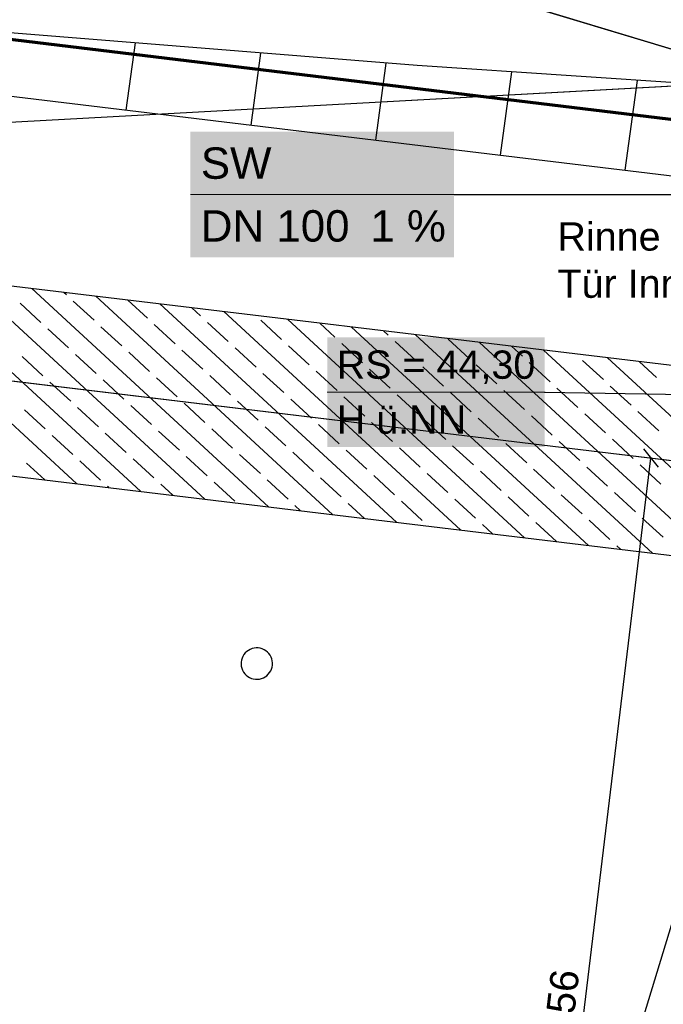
# Model space of a CAD drawing. Extents: x -779 to 790, y -208 to 633.
# Tile 156 of 232: x -50 to -9, y 355 to 418. Entities that reach past the tile are written whole.
import ezdxf
from ezdxf.lldxf.tags import DXFTag

# ---------------------------------------------------------------- set-up
doc = ezdxf.new("R2010")
doc.units = 0
doc.layers.get('0').update_dxf_attribs({"lineweight": 25})
for name, color, linetype, lineweight, true_color in [('01AFU Allgemein Bemaßung-A07F5V4RWF', 7, 'Continuous', 25, 0x848484), ('02 Raster Gebäude-A07F5V4QWF', 7, 'Continuous', 25, 0x848484), ('20 Fundament-A07F5V4OWF', 7, 'Continuous', 25, 0x848484), ('20 Magerbeton Bohrungen', 7, 'Continuous', 25, 0x848484), ('30 Baugrubenplanung', 7, 'Continuous', 25, 0x848484), ('S_Mass', 150, 'Continuous', 25, 0x007fff), ('S_Schmutzwasser_Grundleitung', 7, 'Continuous', 70, 0x7f5f00), ('X_Mass', 150, 'Continuous', 25, 0x007fff)]:
    doc.layers.add(name, color=color, linetype=linetype, lineweight=lineweight, true_color=true_color)
for name, color, linetype, lineweight in [('02 Raster Gebäude-A07F5V53WF', 7, 'Continuous', 13), ('X_Allgemein', 7, 'Continuous', 25), ('X_Text', 7, 'Continuous', 25)]:
    doc.layers.add(name, color=color, linetype=linetype, lineweight=lineweight)
doc.styles.get("Standard").update_dxf_attribs({"font": 'arial.ttf'})
tags = doc.linetypes.add('Raster-A07F5V4TWF', pattern=[0.2, 0.1, -0.05, 0, -0.05]).pattern_tags.tags
tags[10:11] = [DXFTag(74, 4), DXFTag(75, 0), DXFTag(340, '0'), DXFTag(46, 1.0), DXFTag(50, 0.0), DXFTag(44, 0.0), DXFTag(45, 0.0)]
tags[8:9] = [DXFTag(74, 4), DXFTag(75, 0), DXFTag(340, '0'), DXFTag(46, 1.0), DXFTag(50, 0.0), DXFTag(44, 0.0), DXFTag(45, 0.0)]
tags[6:7] = [DXFTag(74, 4), DXFTag(75, 0), DXFTag(340, '0'), DXFTag(46, 1.0), DXFTag(50, 0.0), DXFTag(44, 0.0), DXFTag(45, 0.0)]
tags[4:5] = [DXFTag(74, 4), DXFTag(75, 0), DXFTag(340, '0'), DXFTag(46, 1.0), DXFTag(50, 0.0), DXFTag(44, 0.0), DXFTag(45, 0.0)]
tags = doc.linetypes.add('Raster-A07F5V57WF', pattern=[0.2, 0.1, -0.05, 0, -0.05]).pattern_tags.tags
tags[10:11] = [DXFTag(74, 4), DXFTag(75, 0), DXFTag(340, '0'), DXFTag(46, 1.0), DXFTag(50, 0.0), DXFTag(44, 0.0), DXFTag(45, 0.0)]
tags[8:9] = [DXFTag(74, 4), DXFTag(75, 0), DXFTag(340, '0'), DXFTag(46, 1.0), DXFTag(50, 0.0), DXFTag(44, 0.0), DXFTag(45, 0.0)]
tags[6:7] = [DXFTag(74, 4), DXFTag(75, 0), DXFTag(340, '0'), DXFTag(46, 1.0), DXFTag(50, 0.0), DXFTag(44, 0.0), DXFTag(45, 0.0)]
tags[4:5] = [DXFTag(74, 4), DXFTag(75, 0), DXFTag(340, '0'), DXFTag(46, 1.0), DXFTag(50, 0.0), DXFTag(44, 0.0), DXFTag(45, 0.0)]

# ---------------------------------------------------------------- blocks, each defined once
blk = doc.blocks.new('Referenz-A07F5V4VWF', base_point=(-401.415, -176.34))
at = {"color": 0, "linetype": 'ByBlock', "lineweight": -2, "ltscale": 12.5}
for p, q in [((-24.248, 415.257), (-51.523, 417.452)), ((-14.124, 414.581), (-24.248, 415.257)), ((4.093, 413.361), (-14.124, 414.581)), ((67.862, 387.011), (-75.343, 404.261)), ((-144.353, 400.484), (19.29, 380.774)), ((-144.353, 400.484), (134.01, 366.956))]:
    blk.add_line(p, q, dxfattribs=at)
at = {"layer": '01AFU Allgemein Bemaßung-A07F5V4RWF', "color": 0, "lineweight": -2}
blk.add_line((-53.515, 210.588), (-0.124, 386.661), dxfattribs=at)
at = {"layer": '02 Raster Gebäude-A07F5V4QWF', "color": 0, "linetype": 'Raster-A07F5V4TWF', "lineweight": -2, "ltscale": 187.5}
for p, q in [((458.124, 274.957), (-306.446, 506.77)), ((-300.403, 425.325), (213.848, 363.383)), ((55.232, 417.415), (-184.118, 404.318))]:
    blk.add_line(p, q, dxfattribs=at)
at = {"layer": '20 Fundament-A07F5V4OWF', "color": 0, "lineweight": -2}
for p, q in [((131.79, 379.311), (-75.343, 404.261)), ((-45.917, 388.628), (-60.996, 402.532)), ((-41.845, 388.137), (-56.923, 402.042)), ((-37.772, 387.647), (-52.851, 401.551)), ((-33.699, 387.156), (-48.778, 401.061)), ((-46.581, 400.667), (-46.741, 400.815)), ((-144.353, 400.484), (19.29, 380.774)), ((-48.208, 398.902), (-49.531, 400.123)), ((-44.816, 399.04), (-46.139, 400.26)), ((-29.626, 386.666), (-44.705, 400.57)), ((-41.424, 399.177), (-42.669, 400.325)), ((-25.553, 386.175), (-40.632, 400.08)), ((-38.032, 399.315), (-38.596, 399.834)), ((-21.481, 385.684), (-36.559, 399.589)), ((-36.268, 397.687), (-37.591, 398.908)), ((-32.876, 397.825), (-34.199, 399.045)), ((-17.408, 385.194), (-32.487, 399.098)), ((-29.484, 397.962), (-30.45, 398.853)), ((-46.443, 397.275), (-47.767, 398.496)), ((-43.051, 397.413), (-44.375, 398.633)), ((-39.66, 397.55), (-40.983, 398.77)), ((-13.335, 384.703), (-28.414, 398.608)), ((-26.092, 398.1), (-26.378, 398.363)), ((-27.72, 396.335), (-29.043, 397.556)), ((-24.328, 396.473), (-25.651, 397.693)), ((-9.262, 384.213), (-24.341, 398.117)), ((-20.936, 396.61), (-22.26, 397.83)), ((-5.19, 383.722), (-20.268, 397.627)), ((-41.287, 395.785), (-42.61, 397.006)), ((-37.895, 395.923), (-39.218, 397.143)), ((-34.503, 396.06), (-35.827, 397.281)), ((-31.111, 396.198), (-32.435, 397.418)), ((-17.544, 396.747), (-18.232, 397.381)), ((-1.117, 383.232), (-16.196, 397.136)), ((-48.07, 395.511), (-49.394, 396.731)), ((-44.678, 395.648), (-46.002, 396.868)), ((-15.78, 395.12), (-17.103, 396.341)), ((-14.153, 396.885), (-14.159, 396.891)), ((-12.388, 395.258), (-13.711, 396.478)), ((2.956, 382.741), (-12.123, 396.646)), ((-8.996, 395.395), (-10.086, 396.4)), ((-29.347, 394.571), (-30.67, 395.791)), ((-25.955, 394.708), (-27.278, 395.928)), ((-22.563, 394.845), (-23.887, 396.066)), ((-19.172, 394.983), (-20.495, 396.203)), ((-46.306, 393.883), (-47.629, 395.104)), ((-42.914, 394.021), (-44.237, 395.241)), ((-39.522, 394.158), (-40.846, 395.379)), ((-36.13, 394.296), (-37.454, 395.516)), ((-32.739, 394.433), (-34.062, 395.654)), ((-20.799, 393.218), (-22.122, 394.439)), ((-17.407, 393.356), (-18.73, 394.576)), ((-14.015, 393.493), (-15.339, 394.713)), ((-10.623, 393.63), (-11.947, 394.851)), ((-34.366, 392.669), (-35.689, 393.889)), ((-30.974, 392.806), (-32.297, 394.026)), ((-27.582, 392.943), (-28.906, 394.164)), ((-24.19, 393.081), (-25.514, 394.301)), ((-47.933, 392.119), (-49.256, 393.339)), ((-44.541, 392.256), (-45.865, 393.477)), ((-41.149, 392.394), (-42.473, 393.614)), ((-37.758, 392.531), (-39.081, 393.752)), ((-8.859, 392.003), (-10.182, 393.224)), ((-22.426, 391.454), (-23.749, 392.674)), ((-19.034, 391.591), (-20.358, 392.811)), ((-15.642, 391.728), (-16.966, 392.949)), ((-12.251, 391.866), (-13.574, 393.086)), ((-39.385, 390.767), (-40.708, 391.987)), ((-35.993, 390.904), (-37.316, 392.124)), ((-32.601, 391.041), (-33.925, 392.262)), ((-29.209, 391.179), (-30.533, 392.399)), ((-25.818, 391.316), (-27.141, 392.537)), ((-46.168, 390.492), (-47.492, 391.712)), ((-42.776, 390.629), (-44.1, 391.85)), ((-13.878, 390.101), (-15.201, 391.322)), ((-10.486, 390.239), (-11.809, 391.459)), ((-27.445, 389.552), (-28.768, 390.772)), ((-24.053, 389.689), (-25.376, 390.909)), ((-20.661, 389.826), (-21.985, 391.047)), ((-17.27, 389.964), (-18.593, 391.184)), ((-44.404, 388.865), (-45.727, 390.085)), ((-41.012, 389.002), (-42.335, 390.222)), ((-37.62, 389.139), (-38.944, 390.36)), ((-34.228, 389.277), (-35.552, 390.497)), ((-30.837, 389.414), (-32.16, 390.635)), ((-47.954, 388.873), (-49.119, 389.948)), ((-18.897, 388.199), (-20.22, 389.42)), ((-15.505, 388.337), (-16.828, 389.557)), ((-12.113, 388.474), (-13.437, 389.694)), ((-8.721, 388.611), (-10.045, 389.832)), ((-32.464, 387.65), (-33.787, 388.87)), ((-29.072, 387.787), (-30.395, 389.007)), ((-25.68, 387.924), (-27.004, 389.145)), ((-22.288, 388.062), (-23.612, 389.282)), ((-43.881, 388.383), (-43.963, 388.458)), ((-39.808, 387.892), (-40.571, 388.595)), ((-35.856, 387.512), (-37.179, 388.733)), ((-20.524, 386.435), (-21.847, 387.655)), ((-17.132, 386.572), (-18.456, 387.792)), ((-13.74, 386.709), (-15.064, 387.93)), ((-10.349, 386.847), (-11.672, 388.067)), ((-31.663, 386.911), (-32.023, 387.243)), ((-27.59, 386.42), (-28.631, 387.38)), ((-23.916, 386.297), (-25.239, 387.518)), ((-11.976, 385.082), (-13.299, 386.303)), ((-8.584, 385.22), (-9.907, 386.44)), ((-19.444, 385.439), (-20.083, 386.028)), ((-15.372, 384.949), (-16.691, 386.165)), ((-11.299, 384.458), (-11.535, 384.676))]:
    blk.add_line(p, q, dxfattribs=at)
at = {"layer": '20 Magerbeton Bohrungen', "color": 0, "lineweight": -2}
for p, q in [((-34.755, 378.129), (-34.877, 378.082)), ((-34.627, 378.159), (-34.755, 378.129)), ((-34.497, 378.173), (-34.627, 378.159)), ((-34.367, 378.17), (-34.497, 378.173)), ((-34.237, 378.15), (-34.367, 378.17)), ((-34.112, 378.113), (-34.237, 378.15)), ((-35.396, 377.519), (-35.433, 377.393)), ((-35.342, 377.638), (-35.396, 377.519)), ((-35.274, 377.75), (-35.342, 377.638)), ((-35.192, 377.852), (-35.274, 377.75)), ((-35.097, 377.942), (-35.192, 377.852)), ((-34.992, 378.019), (-35.097, 377.942)), ((-34.877, 378.082), (-34.992, 378.019)), ((-33.992, 378.06), (-34.112, 378.113)), ((-33.881, 377.991), (-33.992, 378.06)), ((-33.779, 377.909), (-33.881, 377.991)), ((-33.689, 377.814), (-33.779, 377.909)), ((-33.612, 377.709), (-33.689, 377.814)), ((-33.549, 377.594), (-33.612, 377.709)), ((-33.502, 377.472), (-33.549, 377.594)), ((-35.453, 377.264), (-35.456, 377.133)), ((-35.456, 377.133), (-35.442, 377.003)), ((-35.433, 377.393), (-35.453, 377.264)), ((-35.442, 377.003), (-35.412, 376.876)), ((-35.412, 376.876), (-35.365, 376.754)), ((-33.518, 376.829), (-33.481, 376.954)), ((-33.471, 377.344), (-33.502, 377.472)), ((-33.481, 376.954), (-33.461, 377.084)), ((-33.458, 377.214), (-33.471, 377.344)), ((-33.461, 377.084), (-33.458, 377.214)), ((-35.365, 376.754), (-35.302, 376.639)), ((-35.302, 376.639), (-35.225, 376.533)), ((-35.225, 376.533), (-35.135, 376.439)), ((-35.135, 376.439), (-35.033, 376.356)), ((-35.033, 376.356), (-34.921, 376.288)), ((-34.921, 376.288), (-34.802, 376.235)), ((-34.159, 376.219), (-34.037, 376.266)), ((-34.037, 376.266), (-33.922, 376.329)), ((-33.922, 376.329), (-33.816, 376.406)), ((-33.816, 376.406), (-33.722, 376.496)), ((-33.722, 376.496), (-33.639, 376.598)), ((-33.639, 376.598), (-33.571, 376.709)), ((-33.571, 376.709), (-33.518, 376.829)), ((-34.802, 376.235), (-34.676, 376.198)), ((-34.676, 376.198), (-34.547, 376.178)), ((-34.547, 376.178), (-34.416, 376.175)), ((-34.416, 376.175), (-34.286, 376.188)), ((-34.286, 376.188), (-34.159, 376.219))]:
    blk.add_line(p, q, dxfattribs=at)
at = {"layer": '30 Baugrubenplanung', "color": 0, "lineweight": -2}
for p, q in [((-143.568, 424.566), (138.963, 390.536)), ((-143.568, 424.566), (138.963, 390.536)), ((-24.248, 415.257), (-51.523, 417.452)), ((-24.248, 415.257), (-51.523, 417.452)), ((-42.205, 416.702), (-42.786, 412.427)), ((-34.219, 416.059), (-34.842, 411.471)), ((-26.233, 415.416), (-26.899, 410.514)), ((-14.124, 414.581), (-24.248, 415.257)), ((-14.124, 414.581), (-24.248, 415.257)), ((-18.235, 414.855), (-18.955, 409.557)), ((4.093, 413.361), (-14.124, 414.581)), ((4.093, 413.361), (-14.124, 414.581)), ((-10.234, 414.32), (-11.012, 408.6))]:
    blk.add_line(p, q, dxfattribs=at)
blk = doc.blocks.new('Polylinie-A07F5V4XWF', base_point=(-290.566, 305.478))
at = {"color": 0, "linetype": 'ByBlock', "lineweight": -2, "ltscale": 0.25}
for points in [[(163.213, 390.253), (-97.765, 534.44), (-100.265, 534.44)], [(165.713, 390.253), (163.213, 390.253), (-97.765, 534.44)]]:
    blk.add_solid(points, dxfattribs=at)
blk = doc.blocks.new('Referenz-A07F5V59WF', base_point=(-759.499, -206.186))
at = {"layer": '02 Raster Gebäude-A07F5V53WF', "color": 0, "linetype": 'Raster-A07F5V57WF', "ltscale": 117.000008}
for p, q in [((458.011, 274.994), (-306.417, 506.754)), ((-300.374, 425.324), (213.781, 363.401)), ((55.194, 417.42), (-295.933, 398.203))]:
    blk.add_line(p, q, dxfattribs=at)
blk = doc.blocks.new('Maß-A07F5VG9WF', base_point=(-19.858, 318.45))
at = {"color": 0, "linetype": 'ByBlock', "lineweight": -2, "ltscale": 0.25}
for p, q in [((-9.83, 390.859), (-8.904, 389.679)), ((-17.873, 319.646), (-9.367, 390.269)), ((-11.353, 390.508), (0.561, 389.073))]:
    blk.add_line(p, q, dxfattribs=at)
at = {"color": 0, "linetype": 'ByBlock', "lineweight": -2, "ltscale": 0.25, "insert": (-16.282, 352.925), "char_height": 1.8, "attachment_point": 1, "rotation": 83.13254}
blk.add_mtext('{\\fArial;3.56}', dxfattribs=at)

msp = doc.modelspace()

# ---------------------------------------------------------------- linework, layer by layer
at = {"layer": 'S_Mass', "lineweight": 18}
msp.add_line((-29.967, 394.464), (-16.134, 394.464), dxfattribs=at)
at = {"layer": 'S_Mass'}
for p, q in [((-16.143, 394.467), (-16.144, 394.466)), ((-16.144, 394.466), (-16.144, 394.465)), ((-16.144, 394.465), (-16.144, 394.464)), ((-16.144, 394.464), (-16.144, 394.462)), ((-16.144, 394.462), (-16.144, 394.461)), ((-16.144, 394.461), (-16.143, 394.46)), ((-16.142, 394.47), (-16.143, 394.469)), ((-16.143, 394.469), (-16.143, 394.467)), ((-16.143, 394.46), (-16.143, 394.459)), ((-16.143, 394.459), (-16.142, 394.457)), ((-16.141, 394.471), (-16.142, 394.47)), ((-16.142, 394.457), (-16.141, 394.456)), ((-16.14, 394.471), (-16.141, 394.471)), ((-16.141, 394.456), (-16.14, 394.456)), ((-16.139, 394.472), (-16.14, 394.471)), ((-16.14, 394.456), (-16.139, 394.455)), ((-16.138, 394.473), (-16.139, 394.472)), ((-16.139, 394.455), (-16.138, 394.454)), ((-16.137, 394.473), (-16.138, 394.473)), ((-16.138, 394.454), (-16.137, 394.454)), ((-16.135, 394.473), (-16.137, 394.473)), ((-16.137, 394.454), (-16.135, 394.454)), ((-16.134, 394.474), (-16.135, 394.473)), ((-16.135, 394.454), (-16.134, 394.454)), ((-16.133, 394.473), (-16.134, 394.474)), ((-16.134, 394.464), (5.423, 394.115)), ((-16.134, 394.454), (-16.133, 394.454)), ((-16.131, 394.473), (-16.133, 394.473)), ((-16.133, 394.454), (-16.131, 394.454)), ((-16.13, 394.473), (-16.131, 394.473)), ((-16.131, 394.454), (-16.13, 394.454)), ((-16.129, 394.472), (-16.13, 394.473)), ((-16.13, 394.454), (-16.129, 394.455)), ((-16.128, 394.471), (-16.129, 394.472)), ((-16.129, 394.455), (-16.128, 394.456)), ((-16.127, 394.471), (-16.128, 394.471)), ((-16.128, 394.456), (-16.127, 394.456)), ((-16.126, 394.47), (-16.127, 394.471)), ((-16.127, 394.456), (-16.126, 394.457)), ((-16.125, 394.469), (-16.126, 394.47)), ((-16.126, 394.457), (-16.125, 394.459)), ((-16.125, 394.467), (-16.125, 394.469)), ((-16.124, 394.466), (-16.125, 394.467)), ((-16.125, 394.46), (-16.124, 394.461)), ((-16.125, 394.459), (-16.125, 394.46)), ((-16.124, 394.465), (-16.124, 394.466)), ((-16.124, 394.464), (-16.124, 394.465)), ((-16.124, 394.462), (-16.124, 394.464)), ((-16.124, 394.461), (-16.124, 394.462))]:
    msp.add_line(p, q, dxfattribs=at)
at = {"layer": 'S_Mass', "color": 7, "true_color": 0xffffff}
for points in [[(-29.967, 390.964), (-16.134, 390.964), (-29.967, 397.964)], [(-16.134, 390.964), (-29.967, 397.964), (-16.134, 397.964)]]:
    msp.add_solid(points, dxfattribs=at)
at = {"layer": 'S_Schmutzwasser_Grundleitung'}
msp.add_line((-140.435, 427.868), (3.395, 410.447), dxfattribs=at)
at = {"layer": 'X_Mass', "lineweight": 18}
msp.add_line((-38.686, 407.05), (-21.887, 407.05), dxfattribs=at)
at = {"layer": 'X_Mass'}
for p, q in [((-21.896, 407.054), (-21.897, 407.052)), ((-21.897, 407.052), (-21.897, 407.051)), ((-21.897, 407.051), (-21.897, 407.05)), ((-21.897, 407.05), (-21.897, 407.049)), ((-21.897, 407.049), (-21.897, 407.047)), ((-21.897, 407.047), (-21.896, 407.046)), ((-21.895, 407.056), (-21.896, 407.055)), ((-21.896, 407.055), (-21.896, 407.054)), ((-21.896, 407.046), (-21.896, 407.045)), ((-21.896, 407.045), (-21.895, 407.044)), ((-21.894, 407.057), (-21.895, 407.056)), ((-21.895, 407.044), (-21.894, 407.043)), ((-21.893, 407.058), (-21.894, 407.057)), ((-21.894, 407.043), (-21.893, 407.042)), ((-21.892, 407.058), (-21.893, 407.058)), ((-21.893, 407.042), (-21.892, 407.041)), ((-21.891, 407.059), (-21.892, 407.058)), ((-21.892, 407.041), (-21.891, 407.041)), ((-21.89, 407.059), (-21.891, 407.059)), ((-21.891, 407.041), (-21.89, 407.04)), ((-21.888, 407.06), (-21.89, 407.059)), ((-21.89, 407.04), (-21.888, 407.04)), ((-21.887, 407.06), (-21.888, 407.06)), ((-21.888, 407.04), (-21.887, 407.04)), ((-21.886, 407.06), (-21.887, 407.06)), ((-21.887, 407.05), (6.793, 407.05)), ((-21.887, 407.04), (-21.886, 407.04)), ((-21.885, 407.059), (-21.886, 407.06)), ((-21.886, 407.04), (-21.885, 407.04)), ((-21.883, 407.059), (-21.885, 407.059)), ((-21.885, 407.04), (-21.883, 407.041)), ((-21.882, 407.058), (-21.883, 407.059)), ((-21.883, 407.041), (-21.882, 407.041)), ((-21.881, 407.058), (-21.882, 407.058)), ((-21.882, 407.041), (-21.881, 407.042)), ((-21.88, 407.057), (-21.881, 407.058)), ((-21.881, 407.042), (-21.88, 407.043)), ((-21.879, 407.056), (-21.88, 407.057)), ((-21.88, 407.043), (-21.879, 407.044)), ((-21.878, 407.055), (-21.879, 407.056)), ((-21.879, 407.044), (-21.878, 407.045)), ((-21.878, 407.054), (-21.878, 407.055)), ((-21.877, 407.052), (-21.878, 407.054)), ((-21.878, 407.046), (-21.877, 407.047)), ((-21.878, 407.045), (-21.878, 407.046)), ((-21.877, 407.051), (-21.877, 407.052)), ((-21.877, 407.05), (-21.877, 407.051)), ((-21.877, 407.049), (-21.877, 407.05)), ((-21.877, 407.047), (-21.877, 407.049))]:
    msp.add_line(p, q, dxfattribs=at)
at = {"layer": 'X_Mass', "color": 7, "true_color": 0xffffff}
for points in [[(-38.686, 403.05), (-21.887, 403.05), (-38.686, 411.05)], [(-21.887, 403.05), (-38.686, 411.05), (-21.887, 411.05)]]:
    msp.add_solid(points, dxfattribs=at)

# ---------------------------------------------------------------- block references
at = {"color": 8, "lineweight": 25, "ltscale": 1250, "true_color": 0x808080}
msp.add_blockref('Referenz-A07F5V59WF', (-759.499, -206.186), dxfattribs=at)
at = {"color": 8, "lineweight": 25, "ltscale": 12.5, "true_color": 0x808080}
msp.add_blockref('Referenz-A07F5V4VWF', (-401.415, -176.34), dxfattribs=at)
at = {"layer": 'S_Mass', "ltscale": 0.25}
msp.add_blockref('Maß-A07F5VG9WF', (-19.858, 318.45), dxfattribs=at)
at = {"layer": 'X_Allgemein', "color": 1, "ltscale": 0.25, "true_color": 0xff0000}
msp.add_blockref('Polylinie-A07F5V4XWF', (-290.566, 305.478), dxfattribs=at)

# ---------------------------------------------------------------- texts
at = {"layer": 'S_Mass', "char_height": 1.8, "attachment_point": 1}
for s, insert in [('{\\fArial;RS = 44,30}', (-29.367, 397.114)), ('{\\fArial;H ü.NN}', (-29.367, 393.614))]:
    msp.add_mtext(s, dxfattribs=dict(at, insert=insert))
at = {"layer": 'X_Mass', "char_height": 2, "attachment_point": 1}
for s, insert in [('{\\fArial;SW}', (-38.02, 410.05)), ('{\\fArial;DN 100}', (-38.02, 406.05)), ('{\\fArial;1 %}', (-27.227, 406.05))]:
    msp.add_mtext(s, dxfattribs=dict(at, insert=insert))
at = {"layer": 'X_Text', "ltscale": 0.25, "char_height": 1.8, "attachment_point": 1}
for s, insert in [('{\\fArial;Rinne }', (-15.31, 405.277)), ('{\\fArial;Tür Innengehege ZFP}', (-15.31, 402.271))]:
    msp.add_mtext(s, dxfattribs=dict(at, insert=insert))

doc.saveas('drawing.dxf')
